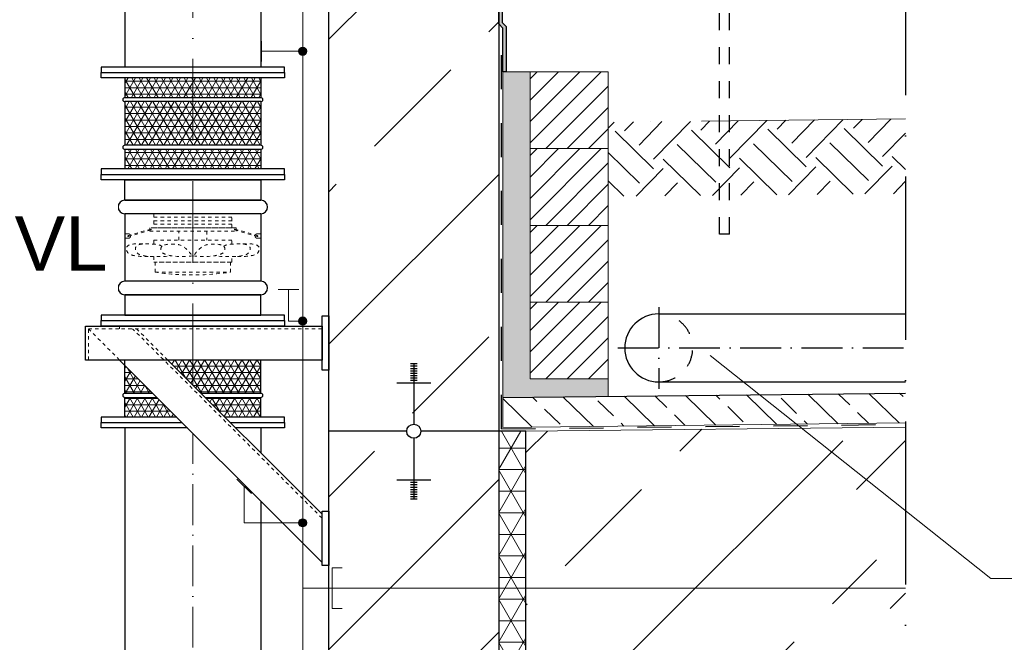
# Model space of a CAD drawing. Header units: millimetres. Extents: x -1777 to 1198744, y 17256 to 76241.
# Tile 195 of 201: x 127191 to 128639, y 52501 to 53417. Entities that reach past the tile are written whole.
import ezdxf

# ---------------------------------------------------------------- set-up
doc = ezdxf.new("R2010")
doc.units = ezdxf.units.MM
doc.linetypes.add('ACAD_ISO10W100', pattern=[18, 12, -3, 0, -3])
doc.linetypes.add('JIS_02_1.0', pattern=[2, 1, -1])
for name, color, linetype, lineweight in [('Bemaßung', 7, 'Continuous', 9), ('Beschriftung', 7, 'Continuous', 9), ('Verz. Bandstahl 30x3_5mm auf Putz', 1, 'GRENZE2', 18), ('Verz. Bandstahl 30x3_5mm im Beton', 5, 'GRENZE1', 18)]:
    doc.layers.add(name, color=color, linetype=linetype, lineweight=lineweight)
doc.styles.add('LBB3.5M1000', font='isocp.shx', dxfattribs={"height": 3.5})
doc.linetypes.add('GRENZE1', pattern='A,6.35,-2.54,[133,ltypeshp.shx,S=2.54,R=0,X=-2.54,Y=0],-2.54,25.4', length=36.83)
doc.linetypes.add('GRENZE2', pattern='A,6.35,-2.54,[132,ltypeshp.shx,S=2.54,R=0,X=-2.54,Y=0],-2.54,25.4', length=36.83)
pattern_1 = [(45, (42400.1, 91172.18), (-224.5064, 224.5064), []), (45, (42624.6, 91172.18), (-224.5064, 224.5064), [158.75, -79.375])]

msp = doc.modelspace()

# ---------------------------------------------------------------- hatches: boundary and pattern name
h = msp.add_hatch()
h.set_pattern_fill('ANSI33', color=256, scale=50)
h.set_pattern_definition(pattern_1)
edge = h.paths.add_edge_path()
edge.add_line((127895.59851, 53434.99378), (127848.09823, 53434.99378))
edge.add_line((127848.09823, 53434.99378), (127848.09823, 53438.13414))
edge.add_line((127848.09823, 53438.13414), (127895.59851, 53438.13414))
edge.add_line((127895.59851, 53438.13414), (127895.59851, 53511.76871))
edge.add_arc((127735.59851, 53719.17604), 261.95, 249.90504413, 307.64763035, ccw=False)
edge.add_line((127645.59851, 53473.17238), (127645.59851, 52811.17604))
edge.add_line((127645.59851, 52811.17604), (127760.24597, 52811.17604))
edge.add_arc((127770.59851, 52811.17604), 10.35253, 0, 180, ccw=False)
edge.add_line((127780.95104, 52811.17604), (127895.59851, 52811.17604))
edge.add_line((127895.59851, 52811.17604), (127895.59851, 53434.99378))
h.paths.add_polyline_path([(127770.59851, 52882.67008), (127770.59851, 52886.18999), (127765.59851, 52886.18999), (127745.59851, 52882.67008)], flags=16)
h = msp.add_hatch(color=256)
h.dxf.hatch_style = 1
h.paths.add_polyline_path([(127895.59851, 53460.52843), (127900.6059, 53460.52843), (127900.6059, 53438.13414), (127895.60182, 53438.13414)])
h.paths.add_polyline_path([(127895.60182, 53438.13414), (127900.6059, 53438.13414), (127900.6059, 53434.99378), (127895.60228, 53434.99378)])
h.paths.add_polyline_path([(127895.60228, 53434.99378), (127900.6059, 53434.99378), (127900.6059, 53427.14973), (127900.6059, 53412.5995), (127906.59851, 53406.60689), (127906.59851, 53340.17604), (127901.59851, 53340.17604), (127901.59851, 53404.53582), (127895.6059, 53410.52843)])
at = {"lineweight": 5}
h = msp.add_hatch(dxfattribs=at)
h.set_pattern_fill('ANSI31', color=256, scale=7, style=0)
h.set_pattern_definition([(45, (42110.086, 91115.954), (-15.715448, 15.715448), [])])
h.paths.add_polyline_path([(127941.59851, 53340.17604), (128056.59851, 53340.17604), (128056.59851, 53227.17604), (127941.59851, 53227.17604)])
h = msp.add_hatch(dxfattribs=at)
h.set_pattern_fill('NET3', color=256, scale=3)
h.set_pattern_definition([(0, (107863.572, 48859.09), (0, 9.525), []), (60, (107863.572, 48859.09), (-8.248892, 4.7625), []), (120, (107863.572, 48859.09), (-8.248892, -4.7625), [])])
h.paths.add_polyline_path([(127445.59851, 53331.17604), (127345.59851, 53331.17604), (127345.59851, 53302.25364), (127445.59851, 53302.25364)])
h.paths.add_polyline_path([(127545.59851, 53331.17604), (127445.59851, 53331.17604), (127445.59851, 53302.25364), (127545.59851, 53302.25364)])
h.paths.add_polyline_path([(127545.59851, 53296.25364), (127445.59851, 53296.25364), (127445.59851, 53232.09844), (127545.59851, 53232.09844)])
h.paths.add_polyline_path([(127445.59851, 53296.25364), (127345.59851, 53296.25364), (127345.59851, 53232.09844), (127445.59851, 53232.09844)])
h.paths.add_polyline_path([(127445.59851, 53226.09844), (127345.59851, 53226.09844), (127345.59851, 53197.17604), (127445.59851, 53197.17604)])
h.paths.add_polyline_path([(127545.59851, 53226.09844), (127445.59851, 53226.09844), (127445.59851, 53197.17604), (127545.59851, 53197.17604)])
h = msp.add_hatch()
h.set_pattern_fill('EARTH', color=256, scale=12.5, angle=45.64495339, style=0)
h.set_pattern_definition([(45.64495, (104577.14, 90553.65), (-1.26356, 112.24609), [79.375, -79.375]), (45.64495, (104555.86, 90574.46), (-1.26356, 112.24609), [79.375, -79.375]), (45.64495, (104534.58, 90595.27), (-1.26356, 112.24609), [79.375, -79.375]), (135.64495, (104534.42, 90609.3), (-112.24609, -1.26356), [79.375, -79.375]), (135.64495, (104555.23, 90630.58), (-112.24609, -1.26356), [79.375, -79.375]), (135.64495, (104576.04, 90651.866), (-112.24609, -1.26356), [79.375, -79.375])])
h.paths.add_polyline_path([(128493.75799, 53160.97466), (128493.75799, 53270.79059), (128056.59851, 53265.90721), (128056.59851, 53156.70798)])
h = msp.add_hatch(dxfattribs=at)
h.set_pattern_fill('ANSI31', color=256, scale=7, style=0)
h.set_pattern_definition([(45, (42110.086, 91002.954), (-15.715448, 15.715448), [])])
h.paths.add_polyline_path([(127941.59851, 53227.17604), (128056.59851, 53227.17604), (128056.59851, 53114.17604), (127941.59851, 53114.17604)])
h = msp.add_hatch(dxfattribs=at)
h.set_pattern_fill('ANSI31', color=256, scale=7, style=0)
h.set_pattern_definition([(45, (42110.086, 90889.954), (-15.715448, 15.715448), [])])
h.paths.add_polyline_path([(127941.59851, 53114.17604), (128056.59851, 53114.17604), (128056.59851, 53001.17604), (127941.59851, 53001.17604)])
h = msp.add_hatch(dxfattribs=at)
h.set_pattern_fill('ANSI31', color=256, scale=7, style=0)
h.set_pattern_definition([(45, (42110.086, 90776.954), (-15.715448, 15.715448), [])])
h.paths.add_polyline_path([(127941.59851, 53001.17604), (128056.59851, 53001.17604), (128056.59851, 52888.17604), (127941.59851, 52888.17604)])
h = msp.add_hatch(dxfattribs=at)
h.set_pattern_fill('NET3', color=256, scale=3)
h.set_pattern_definition([(0, (107863.572, 48859.09), (0, 9.525), []), (60, (107863.572, 48859.09), (-8.248892, 4.7625), []), (120, (107863.572, 48859.09), (-8.248892, -4.7625), [])])
h.paths.add_polyline_path([(127463.68163, 52860.95106), (127492.60399, 52832.02866), (127545.59851, 52832.02866), (127545.59851, 52860.95106)])
h.paths.add_polyline_path([(127421.89336, 52832.02866), (127392.97099, 52860.95106), (127345.59851, 52860.95106), (127345.59851, 52832.02866)])
h.paths.add_polyline_path([(127386.971, 52866.95106), (127345.59851, 52908.3236), (127345.59851, 52866.95106)])
h.paths.add_polyline_path([(127445.59851, 52916.02866), (127408.60409, 52916.02866), (127445.59851, 52879.0342)])
h.paths.add_polyline_path([(127445.59851, 52879.0342), (127457.68164, 52866.95106), (127545.59851, 52866.95106), (127545.59851, 52916.02866), (127445.59851, 52916.02866)])
at = {"lineweight": 9}
h = msp.add_hatch(dxfattribs=at)
h.set_pattern_fill('ANSI33', color=256, scale=10, angle=90.76559959)
h.set_pattern_definition([(135.7656, (42400.086, 91172.177), (-44.29731, -45.497236), []), (135.7656, (42399.486, 91217.074), (-44.29731, -45.497236), [31.75, -15.875])])
h.paths.add_polyline_path([(128493.75799, 52823.45926), (128493.75799, 52867.46243), (127901.59851, 52860.79647), (127901.59851, 52816.7933)])
h = msp.add_hatch()
h.set_pattern_fill('ANSI33', color=256, scale=50)
h.set_pattern_definition([(45, (86662.1, 47111.38), (-224.5064, 224.5064), []), (45, (86886.6, 47111.38), (-224.5064, 224.5064), [158.75, -79.375])])
h.paths.add_polyline_path([(128493.75799, 52471.03667), (128493.75799, 52817.45926), (128396.39671, 52816.36326)])
h = msp.add_hatch()
h.set_pattern_fill('ANSI33', color=256, scale=50)
h.set_pattern_definition(pattern_1)
h.paths.add_polyline_path([(127765.59851, 52718.56257), (127770.59851, 52718.56257), (127770.59851, 52722.08247), (127765.59851, 52722.08247)], flags=16)
edge = h.paths.add_edge_path()
edge.add_line((127645.59851, 51321.72172), (127895.59851, 51321.72172))
edge.add_line((127895.59851, 51321.72172), (127895.59851, 52811.17604))
edge.add_line((127895.59851, 52811.17604), (127780.95104, 52811.17604))
edge.add_arc((127770.59851, 52811.17604), 10.35253, -180, 0, ccw=False)
edge.add_line((127760.24597, 52811.17604), (127645.59851, 52811.17604))
edge.add_line((127645.59851, 52811.17604), (127645.59851, 51321.72172))
at = {"lineweight": 5}
h = msp.add_hatch(dxfattribs=at)
h.set_pattern_fill('NET3', color=0, scale=10)
h.set_pattern_definition([(0, (42400.086, 91172.177), (0, 31.75), []), (60, (42400.086, 91172.177), (-27.496307, 15.875), []), (120, (42400.086, 91172.177), (-27.496307, -15.875), [])])
h.paths.add_polyline_path([(127895.59851, 51321.72172), (127935.59851, 51321.72172), (127935.59851, 52811.17604), (127895.59851, 52811.17604)])
h = msp.add_hatch()
h.set_pattern_fill('ANSI33', color=256, scale=50)
h.set_pattern_definition(pattern_1)
h.paths.add_polyline_path([(128396.39671, 52816.36326), (127935.59851, 52811.17604), (127935.59851, 52477.17604), (128053.09713, 52477.17604), (128053.09713, 52479.17604), (128213.09713, 52479.17604), (128338.18417, 52477.17604), (128338.18417, 52467.17604), (128384.58417, 52467.17604), (128494.94887, 52466.81276)])
at = {"layer": 'Bemaßung', "lineweight": 5}
h = msp.add_hatch(dxfattribs=at)
h.set_pattern_fill('AR-SAND', color=256, scale=0.25)
h.set_pattern_definition([(37.5, (42110.086, 91010.954), (-0.4000078, 12.2353309), [0, -9.652, 0, -10.795, 0, -10.31875]), (7.5, (42110.086, 91010.954), (11.238082, 17.9206275), [0, -5.207, 0, -8.6995, 0, -3.33375]), (327.5, (42102.276, 91010.954), (19.7748093, 0.0359296), [0, -3.175, 0, -11.43, 0, -14.9225]), (317.5, (42102.276, 91010.954), (19.0889113, 5.573233), [0, -1.5875, 0, -7.493, 0, -8.5725])])
h.paths.add_polyline_path([(127941.59851, 53340.17604), (127901.59851, 53340.17604), (127901.59851, 53068.45072), (127941.59851, 53069.21554), (127941.59851, 53122.17604)])
h.paths.add_polyline_path([(128013.58161, 52888.17604), (127941.59851, 52888.17604), (127941.59851, 53069.21554), (127901.59851, 53068.45072), (127901.63525, 52860.79688), (128021.00299, 52862.14061)])
h.paths.add_polyline_path([(128056.59851, 52888.17604), (128013.58161, 52888.17604), (128021.00299, 52862.14061), (128056.63525, 52862.54172)])
at = {"layer": 'Verz. Bandstahl 30x3_5mm auf Putz'}
h = msp.add_hatch(color=256, dxfattribs=at)
h.dxf.hatch_style = 1
edge = h.paths.add_edge_path()
edge.add_arc((127607.16817, 53370.41905), 6.01999, 0, 360)
h = msp.add_hatch(color=256, dxfattribs=at)
h.dxf.hatch_style = 1
edge = h.paths.add_edge_path()
edge.add_arc((127607.16817, 52973.32366), 6.01999, 0, 360)
h = msp.add_hatch(color=256, dxfattribs=at)
h.dxf.hatch_style = 1
edge = h.paths.add_edge_path()
edge.add_arc((127607.16817, 52676.39008), 6.01999, 0, 360)

# ---------------------------------------------------------------- linework, layer by layer
at = {"linetype": 'ACAD_ISO10W100', "ltscale": 20}
msp.add_line((128493.75799, 54266.17604), (128493.75799, 51103.31738), dxfattribs=at)
for p, q in [((127645.59851, 52461.17604), (127645.59851, 54061.17604)), ((127895.59851, 54061.17604), (127895.59851, 51321.72172)), ((127345.59851, 53719.17604), (127345.59851, 53347.17604)), ((127545.59851, 53719.17604), (127545.59851, 53347.17604)), ((127345.59851, 53331.17604), (127345.59851, 53302.25364)), ((127545.59851, 53331.17604), (127545.59851, 53302.25364)), ((127345.59851, 53296.25364), (127345.59851, 53232.09844)), ((127545.59851, 53296.25364), (127545.59851, 53232.09844)), ((127345.59851, 53226.09844), (127345.59851, 53197.17604)), ((127545.59851, 53226.09844), (127545.59851, 53197.17604)), ((127345.59851, 53131.17604), (127345.59851, 53032.02866)), ((127545.59851, 53131.17604), (127545.59851, 53032.02866)), ((128130.83646, 52983.80447), (128493.75799, 52983.80447)), ((127345.59851, 52866.95106), (127345.59851, 52916.02866)), ((127545.59851, 52866.95106), (127545.59851, 52916.02866)), ((127765.59851, 52910.82932), (127775.59851, 52910.82932)), ((127765.59851, 52907.30942), (127775.59851, 52907.30942)), ((127765.59851, 52903.78951), (127775.59851, 52903.78951)), ((127770.59851, 52911.17604), (127770.59851, 52821.52857)), ((127765.59851, 52900.26961), (127775.59851, 52900.26961)), ((127765.59851, 52896.7497), (127775.59851, 52896.7497)), ((127765.59851, 52893.2298), (127775.59851, 52893.2298)), ((127765.59851, 52889.70989), (127775.59851, 52889.70989)), ((127745.59851, 52882.67008), (127795.59851, 52882.67008)), ((127765.59851, 52886.18999), (127775.59851, 52886.18999)), ((128130.83646, 52883.80447), (128493.75799, 52883.80447)), ((127345.59851, 52832.02866), (127345.59851, 52860.95106)), ((127545.59851, 52832.02866), (127545.59851, 52860.95106)), ((127901.59851, 52860.79647), (128493.75799, 52867.46243)), ((127345.59851, 52816.02866), (127345.59851, 51871.38848)), ((127545.59851, 52816.02866), (127545.59851, 52779.03409)), ((127645.59851, 51321.72172), (127645.59851, 52811.17604)), ((127760.24597, 52811.17604), (127645.59851, 52811.17604)), ((127895.59851, 52811.17604), (127780.95104, 52811.17604)), ((127935.59851, 52811.17604), (127895.59851, 52811.17604)), ((127935.59851, 51321.72172), (127935.59851, 52811.17604)), ((127770.59851, 52800.82351), (127770.59851, 52711.17604)), ((127745.59851, 52739.682), (127795.59851, 52739.682)), ((127765.59851, 52736.16209), (127775.59851, 52736.16209)), ((127765.59851, 52732.64219), (127775.59851, 52732.64219)), ((127765.59851, 52729.12228), (127775.59851, 52729.12228)), ((127765.59851, 52725.60238), (127775.59851, 52725.60238)), ((127765.59851, 52722.08247), (127775.59851, 52722.08247)), ((127765.59851, 52718.56257), (127775.59851, 52718.56257)), ((127545.59851, 52708.32337), (127545.59851, 51871.38848)), ((127765.59851, 52715.04266), (127775.59851, 52715.04266)), ((127765.59851, 52711.52276), (127775.59851, 52711.52276))]:
    msp.add_line(p, q)
at = {"linetype": 'JIS_02_1.0', "ltscale": 25}
for p, q in [((128220.14829, 53101.28303), (128220.14829, 53936.24545)), ((128234.68404, 53101.28303), (128234.68404, 53936.24545)), ((128234.68404, 53101.28303), (128220.14829, 53101.28303))]:
    msp.add_line(p, q, dxfattribs=at)
at = {"linetype": 'ACAD_ISO10W100', "lineweight": 18, "ltscale": 10}
msp.add_line((127445.59851, 52879.0342), (127445.59851, 53875.23157), dxfattribs=at)
at = {"linetype": 'JIS_02_1.0', "lineweight": 25, "ltscale": 50}
for q in [(127899.59851, 53406.53582), (128493.75799, 52821.45926)]:
    msp.add_line((127899.59851, 52814.77079), q, dxfattribs=at)
at = {"lineweight": 9}
for p, q in [((127901.59851, 53404.53582), (127901.59851, 52816.7933)), ((128056.59851, 52896.17604), (128056.63525, 52862.54172)), ((127901.59851, 52816.7933), (128493.75799, 52823.45926)), ((127935.59851, 52811.17604), (128493.75799, 52817.45926))]:
    msp.add_line(p, q, dxfattribs=at)
at = {"linetype": 'ACAD_ISO10W100', "lineweight": 13, "ltscale": 25}
for p, q in [((127941.59851, 53340.17604), (127901.59851, 53340.17604)), ((128493.75799, 53270.7238), (128056.59851, 53265.80268))]:
    msp.add_line(p, q, dxfattribs=at)
at = {"linetype": 'JIS_02_1.0', "lineweight": 5, "ltscale": 5}
for p, q in [((127388.20074, 53126.25915), (127502.99627, 53126.25915)), ((127383.66486, 53108.70788), (127350.476, 53099.06023)), ((127384.04079, 53107.41462), (127350.85194, 53097.76696)), ((127388.20074, 53120.80694), (127502.99627, 53120.80694)), ((127388.20074, 53115.89005), (127502.99627, 53115.89005)), ((127507.15622, 53107.41462), (127540.34507, 53097.76696)), ((127507.53216, 53108.70788), (127540.72101, 53099.06023)), ((127337.89345, 52916.02866), (127291.89351, 52962.02866)), ((127635.59851, 52962.02866), (127337.89351, 52962.02866)), ((127635.59851, 52683.37739), (127356.94724, 52962.02866)), ((127408.60409, 52916.02866), (127362.60415, 52962.02866))]:
    msp.add_line(p, q, dxfattribs=at)
at = {"linetype": 'ACAD_ISO10W100', "ltscale": 5}
for p, q in [((128130.83646, 52993.99231), (128130.83646, 52873.61663)), ((128070.64862, 52933.80447), (128493.75799, 52933.80447))]:
    msp.add_line(p, q, dxfattribs=at)
at = {"linetype": 'ACAD_ISO10W100', "lineweight": 18, "ltscale": 5}
msp.add_line((127445.59851, 51321.72172), (127445.59851, 52808.32348), dxfattribs=at)
for points in [[(127901.59851, 53340.1761), (127901.59851, 53404.53582), (127895.6059, 53410.52843), (127895.59851, 53460.52843), (127900.6059, 53460.52843), (127900.6059, 53412.5995), (127906.59851, 53406.60689), (127906.59851, 53340.17604), (127901.59851, 53340.17604)], [(127345.59851, 53302.25364), (127545.59851, 53302.25364)], [(127545.59851, 53296.25364), (127345.59851, 53296.25364)], [(127545.59851, 53232.09844), (127345.59851, 53232.09844)], [(127345.59851, 53226.09844), (127545.59851, 53226.09844)], [(127345.59851, 53151.17604), (127545.59851, 53151.17604)], [(127545.59851, 53131.17604), (127345.59851, 53131.17604)], [(127545.59851, 53032.02866), (127345.59851, 53032.02866)], [(127345.59851, 53012.02866), (127545.59851, 53012.02866)], [(127310.59851, 52974.02866), (127580.59851, 52974.02866)], [(127310.59851, 52974.02866), (127580.59851, 52974.02866)], [(127635.59851, 52618.32326), (127337.89345, 52916.02866)], [(127408.60409, 52916.02866), (127635.59851, 52689.03398)], [(127386.971, 52866.95106), (127345.59851, 52866.95106)], [(127345.59851, 52860.95106), (127392.97099, 52860.95106)], [(127545.59851, 52866.95106), (127457.68164, 52866.95106)], [(127463.68163, 52860.95106), (127545.59851, 52860.95106)], [(127421.89336, 52832.02866), (127310.59851, 52832.02866), (127310.59851, 52824.02866), (127429.89335, 52824.02866)], [(127500.60398, 52824.02866), (127580.59851, 52824.02866), (127580.59851, 52832.02866), (127492.60399, 52832.02866)], [(127437.89334, 52816.02866), (127310.59851, 52816.02866), (127310.59851, 52824.02866), (127429.89335, 52824.02866)], [(127500.60398, 52824.02866), (127580.59851, 52824.02866), (127580.59851, 52816.02866), (127508.60397, 52816.02866)], [(127640.4106, 52613.67862), (127640.32687, 52613.59489), (127640.24314, 52613.67862)], [(127640.4106, 52613.67862), (127640.32687, 52613.59489), (127640.24314, 52613.67862)]]:
    msp.add_lwpolyline(points)
for points in [[(127310.59851, 53339.17604), (127580.59851, 53339.17604), (127580.59851, 53347.17604), (127310.59851, 53347.17604)], [(127310.59851, 53339.17604), (127580.59851, 53339.17604), (127580.59851, 53331.17604), (127310.59851, 53331.17604)], [(127310.59851, 53189.17604), (127580.59851, 53189.17604), (127580.59851, 53197.17604), (127310.59851, 53197.17604)], [(127310.59851, 53189.17604), (127580.59851, 53189.17604), (127580.59851, 53181.17604), (127310.59851, 53181.17604)], [(127345.59851, 53151.17604), (127345.59851, 53181.17604), (127545.59851, 53181.17604), (127545.59851, 53151.17604)], [(127345.59851, 53012.02866), (127345.59851, 52982.02866), (127545.59851, 52982.02866), (127545.59851, 53012.02866)], [(127310.59851, 52974.02866), (127580.59851, 52974.02866), (127580.59851, 52982.02866), (127310.59851, 52982.02866)], [(127635.59851, 52981.02846), (127645.59851, 52981.02846), (127645.59851, 52901.02846), (127635.59851, 52901.02846)], [(127635.59851, 52916.02866), (127287.89351, 52916.02866), (127287.89351, 52966.02866), (127635.59851, 52966.02866)], [(127310.59851, 52974.02866), (127580.59851, 52974.02866), (127580.59851, 52966.02866), (127310.59851, 52966.02866)], [(127635.59851, 52693.67862), (127645.59851, 52693.67862), (127645.59851, 52613.67862), (127635.59851, 52613.67862)]]:
    msp.add_lwpolyline(points, close=True)
at = {"lineweight": 9}
for points in [[(127941.59851, 53340.17604), (128056.59851, 53340.17604), (128056.59851, 53227.17604), (127941.59851, 53227.17604), (127941.59851, 53340.17604)], [(127941.59851, 53227.17604), (128056.59851, 53227.17604), (128056.59851, 53114.17604), (127941.59851, 53114.17604), (127941.59851, 53227.17604)], [(127941.59851, 53069.21554), (127941.59851, 53122.17604)], [(127941.59851, 53114.17604), (128056.59851, 53114.17604), (128056.59851, 53001.17604), (127941.59851, 53001.17604), (127941.59851, 53114.17604)], [(127941.59851, 53001.17604), (128056.59851, 53001.17604), (128056.59851, 52888.17604), (127941.59851, 52888.17604), (127941.59851, 53001.17604)]]:
    msp.add_lwpolyline(points, dxfattribs=at)
at = {"linetype": 'JIS_02_1.0', "lineweight": 5, "ltscale": 5}
for points in [[(127388.20074, 53110.43784), (127502.99627, 53110.43784), (127502.99627, 53131.17604), (127388.20074, 53131.17604)], [(127500.95849, 53060.21197), (127390.23852, 53060.21197), (127390.23852, 53045.27341), (127500.95849, 53045.27341)], [(127291.89351, 52962.02866), (127337.89351, 52962.02866), (127337.89351, 52966.02866), (127287.89351, 52966.02866), (127287.89351, 52916.02866), (127291.89351, 52916.02866)]]:
    msp.add_lwpolyline(points, close=True, dxfattribs=at)
for points in [[(127509.10966, 53108.24932), (127509.10966, 53110.43784), (127382.08735, 53110.43784), (127382.08735, 53105.68466), (127509.10966, 53105.68466), (127509.10966, 53106.84677)], [(127350.66348, 53101.71752), (127345.59851, 53101.71752), (127345.59851, 53095.10939), (127350.66348, 53095.10939)], [(127502.99627, 53086.54816), (127502.99627, 53092.46566), (127388.20074, 53092.46566), (127388.20074, 53086.54816)], [(127424.90693, 53092.46566), (127424.90693, 53105.68466)], [(127466.29008, 53105.68466), (127466.29008, 53092.46566)], [(127540.53353, 53101.71752), (127545.59851, 53101.71752), (127545.59851, 53095.10939), (127540.53353, 53095.10939)], [(127388.20074, 53068.21749), (127388.20074, 53060.21197), (127502.99627, 53060.21197), (127502.99627, 53068.21749)]]:
    msp.add_lwpolyline(points, dxfattribs=at)
for centre in [(127383.85282, 53108.06125), (127507.34419, 53108.06125), (127350.66348, 53098.41345), (127540.53353, 53098.41345)]:
    msp.add_circle(centre, 0.25654, dxfattribs=at)
msp.add_circle((127770.59851, 52811.17604), 10.35253)
for centre, radius, start, end in [((127345.59851, 53299.25364), 3, 90, 270), ((127545.59851, 53299.25364), 3, 270, 90), ((127345.59851, 53229.09844), 3, 90, 270), ((127545.59851, 53229.09844), 3, 270, 90), ((127345.59851, 53141.17604), 10, 90, 270), ((127545.59851, 53141.17604), 10, 270, 90), ((127345.59851, 53022.02866), 10, 90, 270), ((127545.59851, 53022.02866), 10, 270, 90), ((128130.83646, 52933.80447), 50, 90, 270), ((127345.59851, 52863.95106), 3, 90, 270), ((127545.59851, 52863.95106), 3, 270, 90)]:
    msp.add_arc(centre, radius, start, end)
for centre, radius, start, end in [((127383.85282, 53108.06125), 0.6734, 286.20859542, 106.20859609), ((127507.34419, 53108.06125), 0.6734, 73.79140391, 253.79140458), ((127350.66348, 53098.41345), 0.6734, 106.16446436, 286.2527271), ((127350.66348, 53098.41345), 3.30407, 27.96840939, 90), ((127350.66348, 53098.41345), 3.30407, 270, 4.44878211), ((127540.53353, 53098.41345), 3.30407, 175.55121789, 270), ((127540.53353, 53098.41345), 3.30407, 90, 152.03159061), ((127540.53353, 53098.41345), 0.6734, 253.7472729, 73.83553564), ((127445.59851, 53418.91379), 377.71929, 261.57215279, 278.42784721)]:
    msp.add_arc(centre, radius, start, end, dxfattribs=at)
at = {"linetype": 'JIS_02_1.0', "ltscale": 25}
msp.add_arc((128130.83646, 52933.80447), 50, 270, 90, dxfattribs=at)
at = {"linetype": 'JIS_02_1.0', "lineweight": 5, "ltscale": 5}
for points, knots in [([(127371.85637, 53086.78468), (127361.43931, 53087.5132), (127344.47531, 53087.33315), (127350.24795, 53071.20171), (127365.79774, 53068.17935), (127378.21618, 53068.00597), (127385.99593, 53068.29668)], [48.5599879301, 48.5599879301, 48.5599879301, 48.5599879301, 83.0505717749, 90.753365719, 108.9147621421, 141.2952973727, 141.2952973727, 141.2952973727, 141.2952973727]), ([(127400.46022, 53083.55671), (127400.44411, 53083.56527), (127396.59056, 53085.60593), (127384.15394, 53087.41901), (127357.71928, 53087.7225), (127363.63125, 53071.20171), (127384.93616, 53067.06074), (127401.99726, 53068.30363), (127414.76074, 53069.23344)], [27.6175857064, 27.6175857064, 27.6175857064, 27.6175857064, 27.6990909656, 47.1032522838, 83.0505717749, 90.753365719, 108.9147621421, 162.8522351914, 162.8522351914, 162.8522351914, 162.8522351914]), ([(127490.73679, 53083.55671), (127490.7529, 53083.56527), (127494.60645, 53085.60593), (127507.04307, 53087.41901), (127533.47773, 53087.7225), (127527.56576, 53071.20171), (127506.26085, 53067.06074), (127489.19975, 53068.30363), (127476.43627, 53069.23344)], [27.6175857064, 27.6175857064, 27.6175857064, 27.6175857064, 27.6990909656, 47.1032522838, 83.0505717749, 90.753365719, 108.9147621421, 162.8522351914, 162.8522351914, 162.8522351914, 162.8522351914]), ([(127519.34064, 53086.78468), (127529.7577, 53087.5132), (127546.7217, 53087.33315), (127540.94906, 53071.20171), (127525.39927, 53068.17935), (127512.98083, 53068.00597), (127505.20108, 53068.29668)], [48.5599879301, 48.5599879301, 48.5599879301, 48.5599879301, 83.0505717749, 90.753365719, 108.9147621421, 141.2952973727, 141.2952973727, 141.2952973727, 141.2952973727])]:
    msp.add_open_spline(points, degree=3, knots=knots, dxfattribs=at)
for points in [[(127444.92027, 53069.23344), (127430.57139, 53083.58231), (127416.69933, 53086.68817), (127398.41675, 53079.80354), (127400.36385, 53074.49115), (127405.40563, 53071.57338), (127444.92027, 53069.23344)], [(127446.27674, 53069.23344), (127460.62562, 53083.58231), (127474.49768, 53086.68817), (127492.78026, 53079.80354), (127490.83316, 53074.49115), (127485.79138, 53071.57338), (127446.27674, 53069.23344)]]:
    msp.add_spline(points, degree=3, dxfattribs=at)
for points in [[(127414.76074, 53069.23344), (127414.75914, 53069.23551), (127414.75754, 53069.23758), (127414.75594, 53069.23964)], [(127476.43627, 53069.23344), (127476.43787, 53069.23551), (127476.43947, 53069.23758), (127476.44107, 53069.23964)]]:
    msp.add_open_spline(points, degree=3, dxfattribs=at)
at = {"layer": 'Beschriftung'}
for p, q in [((128619.23804, 52594.705), (128206.67209, 52922.59977)), ((129804.61462, 52594.705), (128619.23804, 52594.705))]:
    msp.add_line(p, q, dxfattribs=at)
at = {"layer": 'Verz. Bandstahl 30x3_5mm auf Putz', "ltscale": 2}
for p, q in [((127607.16817, 54082.86237), (127607.16817, 45356.32526)), ((127546.5359, 53370.44039), (127607.16817, 53370.44039)), ((127586.31074, 53019.95287), (127586.31074, 52973.32366)), ((127521.01044, 52730.33562), (127521.01044, 52676.39008)), ((127521.01044, 52676.39008), (127607.16817, 52676.39008)), ((127650.45427, 52580.28845), (127607.16817, 52580.28845))]:
    msp.add_line(p, q, dxfattribs=at)
at = {"layer": 'Verz. Bandstahl 30x3_5mm auf Putz'}
for p, q in [((127546.5359, 53355.44039), (127546.5359, 53385.44039)), ((127601.31074, 53019.95287), (127571.31074, 53019.95287)), ((127586.31074, 52973.32366), (127607.16817, 52973.32366)), ((127510.40384, 52740.94222), (127531.61704, 52719.72902))]:
    msp.add_line(p, q, dxfattribs=at)
at = {"layer": 'Verz. Bandstahl 30x3_5mm auf Putz', "linetype": 'Continuous'}
for centre in [(127607.16817, 53370.41905), (127607.16817, 52973.32366), (127607.16817, 52676.39008)]:
    msp.add_circle(centre, 6.01999, dxfattribs=at)
at = {"layer": 'Verz. Bandstahl 30x3_5mm im Beton', "ltscale": 15}
msp.add_line((127650.45427, 52580.28845), (128493.75799, 52580.28845), dxfattribs=at)
at = {"layer": 'Verz. Bandstahl 30x3_5mm im Beton', "linetype": 'Continuous'}
msp.add_lwpolyline([(127665.45427, 52550.28845), (127650.45427, 52550.28845), (127650.45427, 52610.28845), (127665.45427, 52610.28845)], dxfattribs=at)

# ---------------------------------------------------------------- texts
at = {"layer": 'Beschriftung', "insert": (-641.05085, 52759.07674), "char_height": 500, "width": 7399.7669481, "attachment_point": 1, "style": 'LBB3.5M1000'}
msp.add_mtext('\\pi2004.5;{\\fArial|b0|i0|c0|p34;TOP VIEW\\P\\pi1431.8;\\fArial|b0|i1|c0|p34;DRAUFSICHT\\P\\pi64.583;\\fArial|b0|i0|c0|p34;\\H0.6x;(SECTION THROUGH PUMP HOUSE)\\P\\pi330.31;\\fArial|b0|i1|c0|p34;(SCHNITT DURCH PUMPENHAUS)}', dxfattribs=at)

# ---------------------------------------------------------------- next in the draw order: texts
at = {"layer": 'Beschriftung', "insert": (127183.31305, 53127.69903), "char_height": 80, "width": 111.9584505, "attachment_point": 1, "style": 'LBB3.5M1000', "bg_fill": 2}
msp.add_mtext('{\\fArial|b0|i0|c0|p34;\\C256;VL}', dxfattribs=at)

doc.saveas('drawing.dxf')
